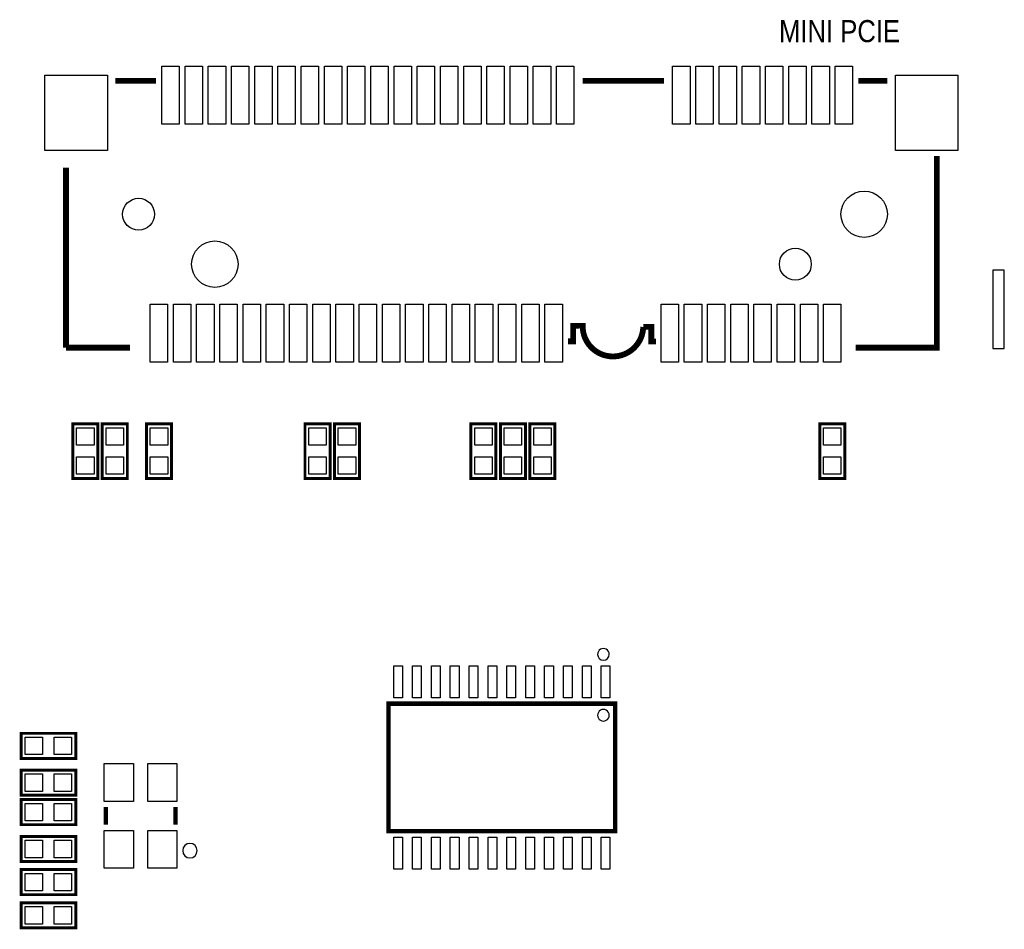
# Model space of a CAD drawing. Extents: x -28 to 211, y -50 to 129.
# Tile 16 of 18: x 116 to 150, y 36 to 68. Entities that reach past the tile are written whole.
import ezdxf

# ---------------------------------------------------------------- set-up
doc = ezdxf.new("R2010")
doc.units = 0
for name, color, linetype in [('BG_SILKSCREEN_TOP', 7, 'CONTINUOUS'), ('PG_SILKSCREEN_TOP', 253, 'CONTINUOUS'), ('PIN_TOP', 92, 'CONTINUOUS')]:
    doc.layers.add(name, color=color, linetype=linetype)

msp = doc.modelspace()

# ---------------------------------------------------------------- linework, layer by layer
at = {"layer": 'BG_SILKSCREEN_TOP', "const_width": 0.2}
for points in [[(120.800038, 65.581479), (119.400041, 65.581479)], [(138.300028, 65.581479), (135.500034, 65.581479)], [(146.000038, 65.581479), (145.00004, 65.581479)], [(144.90004, 56.381701), (147.700035, 56.381701), (147.700035, 62.992279)], [(117.699841, 62.581485), (117.699841, 56.381396)], [(117.700146, 56.381701), (119.90004, 56.381701)]]:
    msp.add_lwpolyline(points, dxfattribs=at)
msp.add_lwpolyline([(138.025734, 56.594985), (137.865434, 56.594985), (137.865434, 57.098997), (137.586847, 57.098997, -0.98891), (135.499627, 57.122797), (135.499627, 57.134785), (135.173847, 57.134785), (135.173847, 56.601081), (134.990129, 56.601081)], format="xyb", dxfattribs=at)
at = {"layer": 'PG_SILKSCREEN_TOP'}
for points, const_width in [([(120.800038, 65.581479), (119.400041, 65.581479)], 0.2), ([(138.300028, 65.581479), (135.500034, 65.581479)], 0.2), ([(146.000038, 65.581479), (145.00004, 65.581479)], 0.2), ([(117.9322, 51.876198), (117.9322, 53.755798), (118.7958, 53.755798), (118.7958, 51.876198), (117.9322, 51.876198)], 0.1016), ([(118.9482, 51.876198), (118.9482, 53.755798), (119.8118, 53.755798), (119.8118, 51.876198), (118.9482, 51.876198)], 0.1016), ([(121.3358, 53.755798), (121.3358, 51.876198), (120.4722, 51.876198), (120.4722, 53.755798), (121.3358, 53.755798)], 0.1016), ([(126.7968, 53.755798), (126.7968, 51.876198), (125.9332, 51.876198), (125.9332, 53.755798), (126.7968, 53.755798)], 0.1016), ([(127.8128, 53.755798), (127.8128, 51.876198), (126.9492, 51.876198), (126.9492, 53.755798), (127.8128, 53.755798)], 0.1016), ([(132.5118, 53.755798), (132.5118, 51.876198), (131.6482, 51.876198), (131.6482, 53.755798), (132.5118, 53.755798)], 0.1016), ([(133.5278, 53.755798), (133.5278, 51.876198), (132.6642, 51.876198), (132.6642, 53.755798), (133.5278, 53.755798)], 0.1016), ([(134.5438, 53.755798), (134.5438, 51.876198), (133.6802, 51.876198), (133.6802, 53.755798), (134.5438, 53.755798)], 0.1016), ([(144.531842, 53.755798), (144.531842, 51.876198), (143.668242, 51.876198), (143.668242, 53.755798), (144.531842, 53.755798)], 0.1016), ([(136.614992, 39.710004), (136.614992, 44.109996), (128.815008, 44.109996), (128.815008, 39.710004), (136.614992, 39.710004)], 0.150012), ([(116.1542, 43.087798), (118.0338, 43.087798), (118.0338, 42.224198), (116.1542, 42.224198), (116.1542, 43.087798)], 0.1016), ([(118.0338, 40.954198), (116.1542, 40.954198), (116.1542, 41.817798), (118.0338, 41.817798), (118.0338, 40.954198)], 0.1016), ([(118.0338, 39.938198), (116.1542, 39.938198), (116.1542, 40.801798), (118.0338, 40.801798), (118.0338, 39.938198)], 0.1016), ([(119.069002, 39.942999), (119.069002, 40.542997)], 0.150012), ([(121.468998, 39.942999), (121.468998, 40.542997)], 0.150012), ([(116.1542, 39.531798), (118.0338, 39.531798), (118.0338, 38.668198), (116.1542, 38.668198), (116.1542, 39.531798)], 0.1016), ([(116.1542, 38.388798), (118.0338, 38.388798), (118.0338, 37.525198), (116.1542, 37.525198), (116.1542, 38.388798)], 0.1016), ([(116.1542, 37.245798), (118.0338, 37.245798), (118.0338, 36.382198), (116.1542, 36.382198), (116.1542, 37.245798)], 0.1016)]:
    msp.add_lwpolyline(points, dxfattribs=dict(at, const_width=const_width))
msp.add_lwpolyline([(149.627006, 59.057997), (149.627006, 56.358003), (150.027005, 56.358003), (150.027005, 59.057997)], close=True, dxfattribs=at)
at = {"layer": 'PG_SILKSCREEN_TOP', "const_width": 0.2}
msp.add_lwpolyline([(138.02553, 56.594985), (137.865434, 56.594985), (137.865434, 57.098895), (137.586745, 57.098895, -0.988668), (135.499627, 57.122695), (135.499627, 57.134582), (135.173745, 57.134582), (135.173745, 56.600979), (134.989951, 56.600979)], format="xyb", dxfattribs=at)
at = {"layer": 'PG_SILKSCREEN_TOP'}
for points in [[(136.415018, 45.809992, 1), (136.014982, 45.810008, 1)], [(136.415018, 43.709996, 1), (136.014982, 43.710004, 1)], [(122.218983, 39.043, 1), (121.719017, 39.042996, 1)]]:
    msp.add_lwpolyline(points, format="xyb", close=True, dxfattribs=at)
at = {"layer": 'PIN_TOP'}
for points in [[(121.600036, 66.081478), (121.600036, 64.081482), (121.000037, 64.081482), (121.000037, 66.081478)], [(122.400035, 66.081478), (122.400035, 64.081482), (121.800036, 64.081482), (121.800036, 66.081478)], [(123.200033, 66.081478), (123.200033, 64.081482), (122.600034, 64.081482), (122.600034, 66.081478)], [(124.000031, 66.081478), (124.000031, 64.081482), (123.400033, 64.081482), (123.400033, 66.081478)], [(124.80003, 66.081478), (124.80003, 64.081482), (124.200031, 64.081482), (124.200031, 66.081478)], [(125.600028, 66.081478), (125.600028, 64.081482), (125.000029, 64.081482), (125.000029, 66.081478)], [(126.400027, 66.081478), (126.400027, 64.081482), (125.800028, 64.081482), (125.800028, 66.081478)], [(127.20005, 66.081478), (127.20005, 64.081482), (126.600052, 64.081482), (126.600052, 66.081478)], [(128.000049, 66.081478), (128.000049, 64.081482), (127.40005, 64.081482), (127.40005, 66.081478)], [(128.800047, 66.081478), (128.800047, 64.081482), (128.200048, 64.081482), (128.200048, 66.081478)], [(129.600046, 66.081478), (129.600046, 64.081482), (129.000047, 64.081482), (129.000047, 66.081478)], [(130.400044, 66.081478), (130.400044, 64.081482), (129.800045, 64.081482), (129.800045, 66.081478)], [(131.200042, 66.081478), (131.200042, 64.081482), (130.600044, 64.081482), (130.600044, 66.081478)], [(132.000041, 66.081478), (132.000041, 64.081482), (131.400042, 64.081482), (131.400042, 66.081478)], [(132.800039, 66.081478), (132.800039, 64.081482), (132.20004, 64.081482), (132.20004, 66.081478)], [(133.600038, 66.081478), (133.600038, 64.081482), (133.000039, 64.081482), (133.000039, 66.081478)], [(134.400036, 66.081478), (134.400036, 64.081482), (133.800037, 64.081482), (133.800037, 66.081478)], [(135.200034, 66.081478), (135.200034, 64.081482), (134.600036, 64.081482), (134.600036, 66.081478)], [(139.200026, 66.081478), (139.200026, 64.081482), (138.600028, 64.081482), (138.600028, 66.081478)], [(140.00005, 66.081478), (140.00005, 64.081482), (139.400051, 64.081482), (139.400051, 66.081478)], [(140.800049, 66.081478), (140.800049, 64.081482), (140.20005, 64.081482), (140.20005, 66.081478)], [(141.600047, 66.081478), (141.600047, 64.081482), (141.000048, 64.081482), (141.000048, 66.081478)], [(142.400045, 66.081478), (142.400045, 64.081482), (141.800047, 64.081482), (141.800047, 66.081478)], [(143.200044, 66.081478), (143.200044, 64.081482), (142.600045, 64.081482), (142.600045, 66.081478)], [(144.000042, 66.081478), (144.000042, 64.081482), (143.400043, 64.081482), (143.400043, 66.081478)], [(144.800041, 66.081478), (144.800041, 64.081482), (144.200042, 64.081482), (144.200042, 66.081478)], [(119.125035, 65.781479), (119.125035, 63.181484), (116.975026, 63.181484), (116.975026, 65.781479)], [(148.425052, 65.781479), (148.425052, 63.181484), (146.275044, 63.181484), (146.275044, 65.781479)], [(121.200037, 57.881495), (121.200037, 55.881499), (120.600038, 55.881499), (120.600038, 57.881495)], [(122.000035, 57.881495), (122.000035, 55.881499), (121.400037, 55.881499), (121.400037, 57.881495)], [(122.800034, 57.881495), (122.800034, 55.881499), (122.200035, 55.881499), (122.200035, 57.881495)], [(123.600032, 57.881495), (123.600032, 55.881499), (123.000033, 55.881499), (123.000033, 57.881495)], [(124.400031, 57.881495), (124.400031, 55.881499), (123.800032, 55.881499), (123.800032, 57.881495)], [(125.200029, 57.881495), (125.200029, 55.881499), (124.60003, 55.881499), (124.60003, 57.881495)], [(126.000027, 57.881495), (126.000027, 55.881499), (125.400029, 55.881499), (125.400029, 57.881495)], [(126.800051, 57.881495), (126.800051, 55.881499), (126.200052, 55.881499), (126.200052, 57.881495)], [(127.60005, 57.881495), (127.60005, 55.881499), (127.000051, 55.881499), (127.000051, 57.881495)], [(128.400048, 57.881495), (128.400048, 55.881499), (127.800049, 55.881499), (127.800049, 57.881495)], [(129.200046, 57.881495), (129.200046, 55.881499), (128.600048, 55.881499), (128.600048, 57.881495)], [(130.000045, 57.881495), (130.000045, 55.881499), (129.400046, 55.881499), (129.400046, 57.881495)], [(130.800043, 57.881495), (130.800043, 55.881499), (130.200044, 55.881499), (130.200044, 57.881495)], [(131.600042, 57.881495), (131.600042, 55.881499), (131.000043, 55.881499), (131.000043, 57.881495)], [(132.40004, 57.881495), (132.40004, 55.881499), (131.800041, 55.881499), (131.800041, 57.881495)], [(133.200038, 57.881495), (133.200038, 55.881499), (132.60004, 55.881499), (132.60004, 57.881495)], [(134.000037, 57.881495), (134.000037, 55.881499), (133.400038, 55.881499), (133.400038, 57.881495)], [(134.800035, 57.881495), (134.800035, 55.881499), (134.200036, 55.881499), (134.200036, 57.881495)], [(138.800027, 57.881495), (138.800027, 55.881499), (138.200028, 55.881499), (138.200028, 57.881495)], [(139.600051, 57.881495), (139.600051, 55.881499), (139.000052, 55.881499), (139.000052, 57.881495)], [(140.400049, 57.881495), (140.400049, 55.881499), (139.800051, 55.881499), (139.800051, 57.881495)], [(141.200048, 57.881495), (141.200048, 55.881499), (140.600049, 55.881499), (140.600049, 57.881495)], [(142.000046, 57.881495), (142.000046, 55.881499), (141.400047, 55.881499), (141.400047, 57.881495)], [(142.800045, 57.881495), (142.800045, 55.881499), (142.200046, 55.881499), (142.200046, 57.881495)], [(143.600043, 57.881495), (143.600043, 55.881499), (143.000044, 55.881499), (143.000044, 57.881495)], [(144.400041, 57.881495), (144.400041, 55.881499), (143.800043, 55.881499), (143.800043, 57.881495)], [(118.663695, 53.016175), (118.064305, 53.016175), (118.064305, 53.615565), (118.663695, 53.615565)], [(119.679695, 53.016175), (119.080305, 53.016175), (119.080305, 53.615565), (119.679695, 53.615565)], [(120.604305, 53.615565), (121.203695, 53.615565), (121.203695, 53.016175), (120.604305, 53.016175)], [(126.065305, 53.615565), (126.664695, 53.615565), (126.664695, 53.016175), (126.065305, 53.016175)], [(127.081305, 53.615565), (127.680695, 53.615565), (127.680695, 53.016175), (127.081305, 53.016175)], [(131.780305, 53.615565), (132.379695, 53.615565), (132.379695, 53.016175), (131.780305, 53.016175)], [(132.796305, 53.615565), (133.395695, 53.615565), (133.395695, 53.016175), (132.796305, 53.016175)], [(133.812305, 53.615565), (134.411695, 53.615565), (134.411695, 53.016175), (133.812305, 53.016175)], [(143.800347, 53.615565), (144.399737, 53.615565), (144.399737, 53.016175), (143.800347, 53.016175)], [(118.663695, 52.016431), (118.064305, 52.016431), (118.064305, 52.615821), (118.663695, 52.615821)], [(119.679695, 52.016431), (119.080305, 52.016431), (119.080305, 52.615821), (119.679695, 52.615821)], [(120.604305, 52.615821), (121.203695, 52.615821), (121.203695, 52.016431), (120.604305, 52.016431)], [(126.065305, 52.615821), (126.664695, 52.615821), (126.664695, 52.016431), (126.065305, 52.016431)], [(127.081305, 52.615821), (127.680695, 52.615821), (127.680695, 52.016431), (127.081305, 52.016431)], [(131.780305, 52.615821), (132.379695, 52.615821), (132.379695, 52.016431), (131.780305, 52.016431)], [(132.796305, 52.615821), (133.395695, 52.615821), (133.395695, 52.016431), (132.796305, 52.016431)], [(133.812305, 52.615821), (134.411695, 52.615821), (134.411695, 52.016431), (133.812305, 52.016431)], [(143.800347, 52.615821), (144.399737, 52.615821), (144.399737, 52.016431), (143.800347, 52.016431)], [(128.990001, 45.410006), (129.29, 45.410006), (129.29, 44.310008), (128.990001, 44.310008)], [(129.640012, 45.410006), (129.940012, 45.410006), (129.940012, 44.310008), (129.640012, 44.310008)], [(130.289999, 45.410006), (130.589998, 45.410006), (130.589998, 44.310008), (130.289999, 44.310008)], [(130.94001, 45.410006), (131.240009, 45.410006), (131.240009, 44.310008), (130.94001, 44.310008)], [(131.589996, 45.410006), (131.889995, 45.410006), (131.889995, 44.310008), (131.589996, 44.310008)], [(132.240007, 45.410006), (132.540007, 45.410006), (132.540007, 44.310008), (132.240007, 44.310008)], [(132.889993, 45.410006), (133.189993, 45.410006), (133.189993, 44.310008), (132.889993, 44.310008)], [(133.540005, 45.410006), (133.840004, 45.410006), (133.840004, 44.310008), (133.540005, 44.310008)], [(134.189991, 45.410006), (134.48999, 45.410006), (134.48999, 44.310008), (134.189991, 44.310008)], [(134.840002, 45.410006), (135.140001, 45.410006), (135.140001, 44.310008), (134.840002, 44.310008)], [(135.489988, 45.410006), (135.789988, 45.410006), (135.789988, 44.310008), (135.489988, 44.310008)], [(136.139999, 45.410006), (136.439999, 45.410006), (136.439999, 44.310008), (136.139999, 44.310008)], [(116.294433, 42.356303), (116.294433, 42.955693), (116.893823, 42.955693), (116.893823, 42.356303)], [(117.294177, 42.356303), (117.294177, 42.955693), (117.893567, 42.955693), (117.893567, 42.356303)], [(120.018988, 40.74301), (119.01899, 40.74301), (119.01899, 42.043007), (120.018988, 42.043007)], [(121.51901, 40.74301), (120.519012, 40.74301), (120.519012, 42.043007), (121.51901, 42.043007)], [(116.893823, 41.685693), (116.893823, 41.086303), (116.294433, 41.086303), (116.294433, 41.685693)], [(117.893567, 41.685693), (117.893567, 41.086303), (117.294177, 41.086303), (117.294177, 41.685693)], [(116.893823, 40.669693), (116.893823, 40.070303), (116.294433, 40.070303), (116.294433, 40.669693)], [(117.893567, 40.669693), (117.893567, 40.070303), (117.294177, 40.070303), (117.294177, 40.669693)], [(120.018988, 38.442989), (119.01899, 38.442989), (119.01899, 39.742986), (120.018988, 39.742986)], [(121.51901, 38.442989), (120.519012, 38.442989), (120.519012, 39.742986), (121.51901, 39.742986)], [(116.294433, 38.800303), (116.294433, 39.399693), (116.893823, 39.399693), (116.893823, 38.800303)], [(117.294177, 38.800303), (117.294177, 39.399693), (117.893567, 39.399693), (117.893567, 38.800303)], [(128.990001, 39.509992), (129.29, 39.509992), (129.29, 38.409994), (128.990001, 38.409994)], [(129.640012, 39.509992), (129.940012, 39.509992), (129.940012, 38.409994), (129.640012, 38.409994)], [(130.289999, 39.509992), (130.589998, 39.509992), (130.589998, 38.409994), (130.289999, 38.409994)], [(130.94001, 39.509992), (131.240009, 39.509992), (131.240009, 38.409994), (130.94001, 38.409994)], [(131.589996, 39.509992), (131.889995, 39.509992), (131.889995, 38.409994), (131.589996, 38.409994)], [(132.240007, 39.509992), (132.540007, 39.509992), (132.540007, 38.409994), (132.240007, 38.409994)], [(132.889993, 39.509992), (133.189993, 39.509992), (133.189993, 38.409994), (132.889993, 38.409994)], [(133.540005, 39.509992), (133.840004, 39.509992), (133.840004, 38.409994), (133.540005, 38.409994)], [(134.189991, 39.509992), (134.48999, 39.509992), (134.48999, 38.409994), (134.189991, 38.409994)], [(134.840002, 39.509992), (135.140001, 39.509992), (135.140001, 38.409994), (134.840002, 38.409994)], [(135.489988, 39.509992), (135.789988, 39.509992), (135.789988, 38.409994), (135.489988, 38.409994)], [(136.139999, 39.509992), (136.439999, 39.509992), (136.439999, 38.409994), (136.139999, 38.409994)], [(116.294433, 37.657303), (116.294433, 38.256693), (116.893823, 38.256693), (116.893823, 37.657303)], [(117.294177, 37.657303), (117.294177, 38.256693), (117.893567, 38.256693), (117.893567, 37.657303)], [(116.294433, 36.514303), (116.294433, 37.113693), (116.893823, 37.113693), (116.893823, 36.514303)], [(117.294177, 36.514303), (117.294177, 37.113693), (117.893567, 37.113693), (117.893567, 36.514303)]]:
    msp.add_lwpolyline(points, close=True, dxfattribs=at)
for centre, radius in [((145.20004, 60.981488), 0.799998), ((120.200039, 60.981488), 0.549999), ((122.827034, 59.260511), 0.799998), ((142.827045, 59.260511), 0.549999)]:
    msp.add_circle(centre, radius, dxfattribs=at)

# ---------------------------------------------------------------- texts
at = {"layer": 'BG_SILKSCREEN_TOP', "width": 0.866667}
msp.add_text('MINI PCIE', height=0.762, dxfattribs=at).set_placement((142.2654, 66.912998))

doc.saveas('drawing.dxf')
